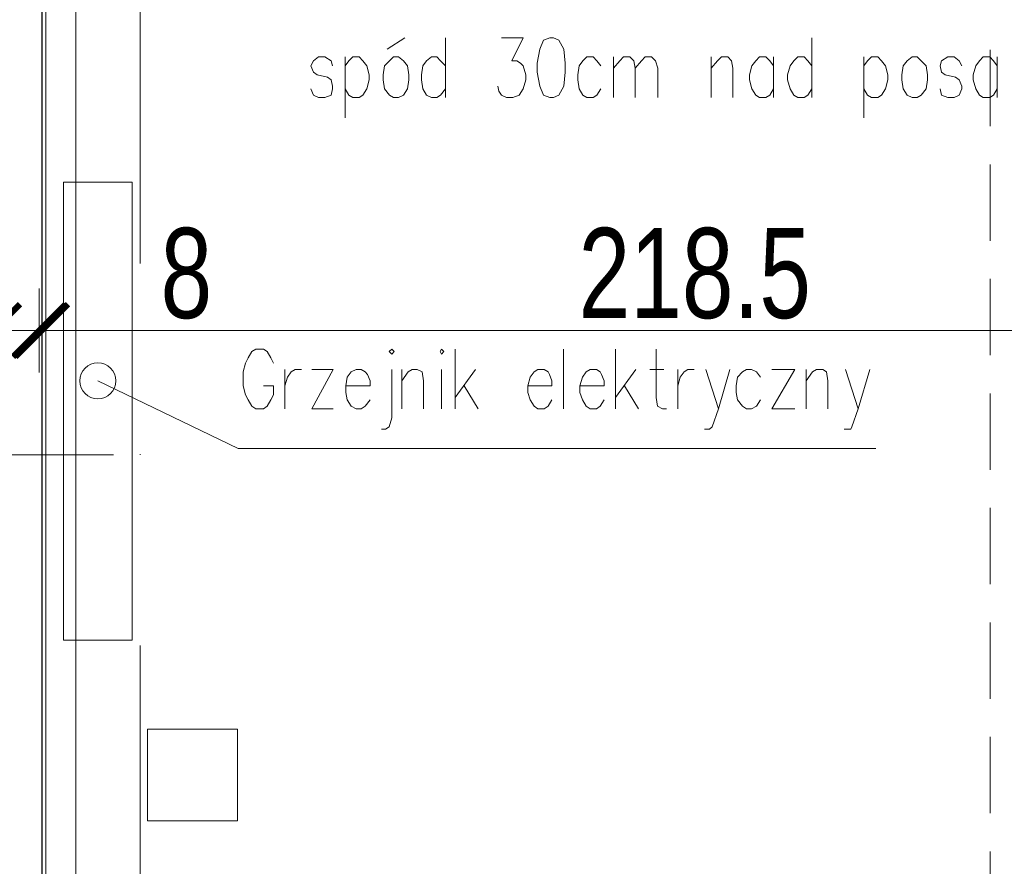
# Model space of a CAD drawing. Header units: millimetres. Extents: x -13532 to 2392, y -5241 to 5322.
# Tile 241 of 256: x -10304 to -10140, y 2017 to 2157. Entities that reach past the tile are written whole.
import ezdxf

# ---------------------------------------------------------------- set-up
doc = ezdxf.new("R2010")
doc.units = ezdxf.units.MM
doc.linetypes.add('DASHED', pattern=[19.05, 12.7, -6.35])
doc.linetypes.add('KRESKAKROPKA2', pattern=[12.7, 6.35, -3.175, 0, -3.175])
doc.layers.get('Defpoints').update_dxf_attribs({"true_color": 0xdae6d4})
for name, color, linetype, lineweight, true_color in [('a___wymiary', 7, 'Continuous', 5, 0x666666), ('KONSTRUKCJA - CIE - AGP1', 7, 'Continuous', 5, 0xbfbfbf), ('Meble - AGP1', 7, 'Continuous', 15, 0x999999), ('OPIS - AGP1', 7, 'Continuous', 0, 0x7f7f7f), ('OSI', 7, 'KRESKAKROPKA2', 5, 0x7f7f7f), ('wymiary', 7, 'Continuous', 5, 0x7f7f7f), ('WYMIARY - AGP1', 7, 'Continuous', 5, 0x716d5a)]:
    doc.layers.add(name, color=color, linetype=linetype, lineweight=lineweight, true_color=true_color)
doc.layers.add('cz-gr', color=122, linetype='Continuous', lineweight=30)
doc.layers.add('cz-sr', color=150, linetype='Continuous', lineweight=15)
doc.styles.add('ARIAL NARROW', font='ARIALN.TTF', dxfattribs={"width": 0.9})
doc.dimstyles.new('wymiary agp1', dxfattribs={"dimtxt": 15, "dimasz": 5, "dimexe": 5, "dimexo": 5, "dimgap": 1.8, "dimtad": 1, "dimdec": 3, "dimrnd": 0.5, "dimdsep": 46, "dimtxsty": 'ARIAL NARROW', "dimblk": 'znacznik', "dimcen": 1.5, "dimse1": 1, "dimse2": 1, "dimclrd": 256, "dimclre": 256, "dimazin": 0, "dimtfac": 1, "dimtdec": 3, "dimtmove": 1, "dimatfit": 3, "dimldrblk": 'znacznik', "dimfxl": 1000, "dimfxlon": 1, "dimlwd": -1, "dimarcsym": 0})

# ---------------------------------------------------------------- blocks, each defined once
blk = doc.blocks.new('znacznik')
at = {"layer": 'a___wymiary'}
for p, q in [((0, 1.394), (0, -1.394)), ((1.394, 0), (-1.394, 0))]:
    blk.add_line(p, q, dxfattribs=at)
at = {"layer": 'a___wymiary', "const_width": 0.2}
blk.add_lwpolyline([(0.876, 0.876), (-0.876, -0.876)], dxfattribs=at)
blk = doc.blocks.new('*D547')
at = {"layer": 'Defpoints', "color": 0}
for p in [(-10308.71, 2105.68), (-10333.11, 2052.26), (-10308.71, 2017.85)]:
    blk.add_point(p, dxfattribs=at)
at = {"layer": 'WYMIARY - AGP1'}
for p, q in [((-10333.11, 2105.68), (-10373.41, 2105.68)), ((-10328.11, 2105.68), (-10313.71, 2105.68))]:
    blk.add_line(p, q, dxfattribs=at)
at = {"layer": 'WYMIARY - AGP1', "xscale": 5, "yscale": 5, "zscale": 5, "rotation": 180}
blk.add_blockref('znacznik', (-10333.11, 2105.68), dxfattribs=at)
at = {"layer": 'WYMIARY - AGP1', "xscale": 5, "yscale": 5, "zscale": 5}
blk.add_blockref('znacznik', (-10308.71, 2105.68), dxfattribs=at)
at = {"layer": 'WYMIARY - AGP1', "color": 18, "true_color": 0x000000, "insert": (-10357.09, 2115.14), "char_height": 15, "attachment_point": 5, "style": 'ARIAL NARROW'}
blk.add_mtext('24.5', dxfattribs=at)
blk = doc.blocks.new('*D548')
at = {"layer": 'Defpoints', "color": 0}
for p in [(-10300.71, 2105.68), (-10308.71, 2017.85), (-10300.71, 1984.32)]:
    blk.add_point(p, dxfattribs=at)
at = {"layer": 'WYMIARY - AGP1'}
for p, q in [((-10313.71, 2105.68), (-10318.71, 2105.68)), ((-10308.71, 2105.68), (-10300.71, 2105.68)), ((-10300.71, 2105.68), (-10271.18, 2105.68)), ((-10295.71, 2105.68), (-10290.71, 2105.68))]:
    blk.add_line(p, q, dxfattribs=at)
at = {"layer": 'WYMIARY - AGP1', "xscale": 5, "yscale": 5, "zscale": 5}
blk.add_blockref('znacznik', (-10308.71, 2105.68), dxfattribs=at)
at = {"layer": 'WYMIARY - AGP1', "xscale": 5, "yscale": 5, "zscale": 5, "rotation": 180}
blk.add_blockref('znacznik', (-10300.71, 2105.68), dxfattribs=at)
at = {"layer": 'WYMIARY - AGP1', "color": 18, "true_color": 0x000000, "insert": (-10276.62, 2115.14), "char_height": 15, "attachment_point": 5, "style": 'ARIAL NARROW'}
blk.add_mtext('8', dxfattribs=at)
blk = doc.blocks.new('*D549')
at = {"layer": 'Defpoints', "color": 0}
for p in [(-10082.84, 2105.68), (-10082.84, 2051.55), (-10301.11, 1984.32)]:
    blk.add_point(p, dxfattribs=at)
at = {"layer": 'WYMIARY - AGP1'}
blk.add_line((-10296.11, 2105.68), (-10087.84, 2105.68), dxfattribs=at)
at = {"layer": 'WYMIARY - AGP1', "xscale": 5, "yscale": 5, "zscale": 5, "rotation": 180}
blk.add_blockref('znacznik', (-10301.11, 2105.68), dxfattribs=at)
at = {"layer": 'WYMIARY - AGP1', "xscale": 5, "yscale": 5, "zscale": 5}
blk.add_blockref('znacznik', (-10082.84, 2105.68), dxfattribs=at)
at = {"layer": 'WYMIARY - AGP1', "color": 18, "true_color": 0x000000, "insert": (-10191.97, 2115.14), "char_height": 15, "attachment_point": 5, "style": 'ARIAL NARROW'}
blk.add_mtext('218.5', dxfattribs=at)
blk = doc.blocks.new('ghgfhgfh')
at = {"layer": 'Meble - AGP1', "linetype": 'DASHED'}
blk.add_lwpolyline([(-10124.93, -870.57), (-10124.93, 344.31)], dxfattribs=at)
blk = doc.blocks.new('osi')
at = {"layer": 'OSI', "ltscale": 10}
blk.add_line((-10284.44, 845.85), (-10284.44, 3158.85), dxfattribs=at)
blk = doc.blocks.new('konstrukcja 2025.01.09')
at = {"layer": 'KONSTRUKCJA - CIE - AGP1', "linetype": 'Continuous'}
for p, q in [((2964.52, 7151.66), (2964.52, 6807.07)), ((2969.52, 6810.07), (2969.52, 7148.66))]:
    blk.add_line(p, q, dxfattribs=at)
blk = doc.blocks.new('meble myjnia')
at = {"layer": 'Meble - AGP1'}
for points in [[(-13285.66, 2054.14), (-13297.09, 2054.14), (-13297.09, 2130.34), (-13285.66, 2130.34)], [(-13283.12, 2024.09), (-13268.09, 2024.09), (-13268.09, 2039.33), (-13283.12, 2039.33)]]:
    blk.add_lwpolyline(points, close=True, dxfattribs=at)

msp = doc.modelspace()

# ---------------------------------------------------------------- linework, layer by layer
at = {"layer": 'cz-gr'}
msp.add_line((-10300.7069, 2218.8546), (-10300.7069, 1451.8541), dxfattribs=at)
at = {"layer": 'OPIS - AGP1'}
for points in [[(-10243.195, 2152.4816), (-10240.2316, 2154.3866)], [(-10233.4583, 2154.3866), (-10233.4583, 2144.4383)], [(-10224.145, 2154.3866), (-10220.5466, 2154.3866), (-10222.4516, 2150.5766), (-10221.605, 2150.5766), (-10220.97, 2150.1533), (-10220.5466, 2149.73), (-10220.1233, 2148.2483), (-10220.1233, 2147.4016), (-10220.5466, 2145.92), (-10221.1816, 2144.8616), (-10222.24, 2144.4383), (-10223.2983, 2144.4383), (-10224.145, 2144.8616), (-10224.5683, 2145.4966), (-10224.78, 2146.3433)], [(-10172.4983, 2154.3866), (-10172.4983, 2144.4383)], [(-10252.2966, 2149.73), (-10252.5083, 2150.5766), (-10253.5666, 2151.2116), (-10254.625, 2151.2116), (-10255.4716, 2150.5766), (-10255.895, 2149.73), (-10255.4716, 2148.6716), (-10254.8366, 2148.2483), (-10253.1433, 2147.825), (-10252.5083, 2147.4016), (-10252.2966, 2146.3433), (-10252.2966, 2145.92), (-10252.5083, 2144.8616), (-10253.5666, 2144.4383), (-10254.625, 2144.4383), (-10255.4716, 2144.8616), (-10255.895, 2145.92)], [(-10250.18, 2151.2116), (-10250.18, 2141.0516)], [(-10250.18, 2149.73), (-10249.545, 2150.5766), (-10248.91, 2151.2116), (-10247.8516, 2151.2116), (-10247.2166, 2150.5766), (-10246.5816, 2149.73), (-10246.1583, 2148.2483), (-10246.1583, 2147.4016), (-10246.5816, 2145.92), (-10247.2166, 2144.8616), (-10247.8516, 2144.4383), (-10248.91, 2144.4383), (-10249.545, 2144.8616), (-10250.18, 2145.92)], [(-10233.4583, 2149.73), (-10234.305, 2150.5766), (-10234.94, 2151.2116), (-10235.7866, 2151.2116), (-10236.6333, 2150.5766), (-10237.2683, 2149.73), (-10237.48, 2148.2483), (-10237.48, 2147.4016), (-10237.2683, 2145.92), (-10236.6333, 2144.8616), (-10235.7866, 2144.4383), (-10234.94, 2144.4383), (-10234.305, 2144.8616), (-10233.4583, 2145.92)], [(-10207.635, 2149.73), (-10208.27, 2150.5766), (-10208.905, 2151.2116), (-10209.9633, 2151.2116), (-10210.5983, 2150.5766), (-10211.2333, 2149.73), (-10211.445, 2148.2483), (-10211.445, 2147.4016), (-10211.2333, 2145.92), (-10210.5983, 2144.8616), (-10209.9633, 2144.4383), (-10208.905, 2144.4383), (-10208.27, 2144.8616), (-10207.635, 2145.92)], [(-10205.5183, 2144.4383), (-10205.5183, 2151.2116)], [(-10205.5183, 2149.3066), (-10204.46, 2150.5766), (-10203.825, 2151.2116), (-10202.7666, 2151.2116), (-10202.1316, 2150.5766), (-10201.92, 2149.3066), (-10201.92, 2144.4383)], [(-10201.92, 2149.3066), (-10200.8616, 2150.5766), (-10200.2266, 2151.2116), (-10199.1683, 2151.2116), (-10198.5333, 2150.5766), (-10198.11, 2149.3066), (-10198.11, 2144.4383)], [(-10189.22, 2144.4383), (-10189.22, 2151.2116)], [(-10189.22, 2149.3066), (-10188.1616, 2150.5766), (-10187.5266, 2151.2116), (-10186.4683, 2151.2116), (-10185.8333, 2150.5766), (-10185.6216, 2149.3066), (-10185.6216, 2144.4383)], [(-10178.8483, 2149.73), (-10179.4833, 2150.5766), (-10180.1183, 2151.2116), (-10181.1766, 2151.2116), (-10181.8116, 2150.5766), (-10182.4466, 2149.73), (-10182.87, 2148.2483), (-10182.87, 2147.4016), (-10182.4466, 2145.92), (-10181.8116, 2144.8616), (-10181.1766, 2144.4383), (-10180.1183, 2144.4383), (-10179.4833, 2144.8616), (-10178.8483, 2145.92)], [(-10178.8483, 2151.2116), (-10178.8483, 2144.4383)], [(-10172.4983, 2149.73), (-10173.1333, 2150.5766), (-10173.7683, 2151.2116), (-10174.8266, 2151.2116), (-10175.4616, 2150.5766), (-10176.0966, 2149.73), (-10176.52, 2148.2483), (-10176.52, 2147.4016), (-10176.0966, 2145.92), (-10175.4616, 2144.8616), (-10174.8266, 2144.4383), (-10173.7683, 2144.4383), (-10173.1333, 2144.8616), (-10172.4983, 2145.92)], [(-10163.82, 2151.2116), (-10163.82, 2141.0516)], [(-10163.82, 2149.73), (-10163.185, 2150.5766), (-10162.55, 2151.2116), (-10161.4916, 2151.2116), (-10160.8566, 2150.5766), (-10160.2216, 2149.73), (-10159.7983, 2148.2483), (-10159.7983, 2147.4016), (-10160.2216, 2145.92), (-10160.8566, 2144.8616), (-10161.4916, 2144.4383), (-10162.55, 2144.4383), (-10163.185, 2144.8616), (-10163.82, 2145.92)], [(-10147.5216, 2149.73), (-10147.945, 2150.5766), (-10148.7916, 2151.2116), (-10149.85, 2151.2116), (-10150.9083, 2150.5766), (-10151.12, 2149.73), (-10150.9083, 2148.6716), (-10150.2733, 2148.2483), (-10148.58, 2147.825), (-10147.945, 2147.4016), (-10147.5216, 2146.3433), (-10147.5216, 2145.92), (-10147.945, 2144.8616), (-10148.7916, 2144.4383), (-10149.85, 2144.4383), (-10150.9083, 2144.8616), (-10151.12, 2145.92)], [(-10141.595, 2149.73), (-10142.23, 2150.5766), (-10142.865, 2151.2116), (-10143.9233, 2151.2116), (-10144.5583, 2150.5766), (-10145.1933, 2149.73), (-10145.6166, 2148.2483), (-10145.6166, 2147.4016), (-10145.1933, 2145.92), (-10144.5583, 2144.8616), (-10143.9233, 2144.4383), (-10142.865, 2144.4383), (-10142.23, 2144.8616), (-10141.595, 2145.92)], [(-10141.595, 2151.2116), (-10141.595, 2144.4383)], [(-10262.1074, 2100.2586), (-10262.5307, 2101.1053), (-10263.1657, 2102.1636), (-10263.8007, 2102.587), (-10265.0707, 2102.587), (-10265.7057, 2102.1636), (-10266.3407, 2101.1053), (-10266.764, 2100.2586), (-10267.1874, 2098.777), (-10267.1874, 2096.4486), (-10266.764, 2094.967), (-10266.3407, 2094.1203), (-10265.7057, 2093.062), (-10265.0707, 2092.6386), (-10263.8007, 2092.6386), (-10263.1657, 2093.062), (-10262.5307, 2094.1203), (-10262.1074, 2094.967), (-10262.1074, 2096.4486), (-10263.8007, 2096.4486)], [(-10231.839, 2092.6386), (-10231.839, 2102.587)], [(-10213.8474, 2092.6386), (-10213.8474, 2102.587)], [(-10205.169, 2092.6386), (-10205.169, 2102.587)], [(-10198.3957, 2102.587), (-10198.3957, 2094.5436), (-10198.184, 2093.062), (-10197.3374, 2092.6386), (-10196.7024, 2092.6386)], [(-10260.2024, 2092.6386), (-10260.2024, 2099.2003)], [(-10260.2024, 2096.4486), (-10259.779, 2097.9303), (-10259.144, 2098.777), (-10258.509, 2099.2003), (-10257.4507, 2099.2003)], [(-10255.7574, 2099.2003), (-10252.159, 2099.2003), (-10255.7574, 2092.6386), (-10252.159, 2092.6386)], [(-10250.0424, 2096.4486), (-10246.0207, 2096.4486), (-10246.0207, 2097.2953), (-10246.444, 2098.3536), (-10246.8674, 2098.777), (-10247.5024, 2099.2003), (-10248.349, 2099.2003), (-10249.1957, 2098.777), (-10249.8307, 2097.9303), (-10250.0424, 2096.4486), (-10250.0424, 2095.3903), (-10249.8307, 2094.1203), (-10249.1957, 2093.062), (-10248.349, 2092.6386), (-10247.5024, 2092.6386), (-10246.8674, 2093.062), (-10246.0207, 2094.1203)], [(-10242.4224, 2099.2003), (-10242.4224, 2091.157), (-10242.8457, 2089.6753), (-10243.4807, 2089.252), (-10244.1157, 2089.252)], [(-10240.729, 2092.6386), (-10240.729, 2099.2003)], [(-10240.729, 2097.2953), (-10239.6707, 2098.777), (-10239.0357, 2099.2003), (-10238.189, 2099.2003), (-10237.3424, 2098.777), (-10237.1307, 2097.2953), (-10237.1307, 2092.6386)], [(-10234.1674, 2099.2003), (-10234.1674, 2092.6386)], [(-10228.4524, 2099.2003), (-10231.839, 2094.5436)], [(-10219.774, 2096.4486), (-10215.7524, 2096.4486), (-10215.7524, 2097.2953), (-10216.1757, 2098.3536), (-10216.3874, 2098.777), (-10217.0224, 2099.2003), (-10218.0807, 2099.2003), (-10218.7157, 2098.777), (-10219.3507, 2097.9303), (-10219.774, 2096.4486), (-10219.774, 2095.3903), (-10219.3507, 2094.1203), (-10218.7157, 2093.062), (-10218.0807, 2092.6386), (-10217.0224, 2092.6386), (-10216.3874, 2093.062), (-10215.7524, 2094.1203)], [(-10211.0957, 2096.4486), (-10207.074, 2096.4486), (-10207.074, 2097.2953), (-10207.4974, 2098.3536), (-10207.709, 2098.777), (-10208.344, 2099.2003), (-10209.4024, 2099.2003), (-10210.0374, 2098.777), (-10210.6724, 2097.9303), (-10211.0957, 2096.4486), (-10211.0957, 2095.3903), (-10210.6724, 2094.1203), (-10210.0374, 2093.062), (-10209.4024, 2092.6386), (-10208.344, 2092.6386), (-10207.709, 2093.062), (-10207.074, 2094.1203)], [(-10201.7824, 2099.2003), (-10205.169, 2094.5436)], [(-10199.454, 2099.2003), (-10197.1257, 2099.2003)], [(-10194.7974, 2092.6386), (-10194.7974, 2099.2003)], [(-10194.7974, 2096.4486), (-10194.374, 2097.9303), (-10193.739, 2098.777), (-10193.104, 2099.2003), (-10192.0457, 2099.2003)], [(-10190.1407, 2099.2003), (-10188.024, 2092.6386), (-10186.119, 2099.2003)], [(-10181.039, 2097.9303), (-10181.674, 2098.777), (-10182.5207, 2099.2003), (-10183.3674, 2099.2003), (-10184.0024, 2098.777), (-10184.849, 2097.9303), (-10185.0607, 2096.4486), (-10185.0607, 2095.3903), (-10184.849, 2094.1203), (-10184.0024, 2093.062), (-10183.3674, 2092.6386), (-10182.5207, 2092.6386), (-10181.674, 2093.062), (-10181.039, 2094.1203)], [(-10179.134, 2099.2003), (-10175.324, 2099.2003), (-10179.134, 2092.6386), (-10175.324, 2092.6386)], [(-10173.419, 2092.6386), (-10173.419, 2099.2003)], [(-10173.419, 2097.2953), (-10172.3607, 2098.777), (-10171.7257, 2099.2003), (-10170.6674, 2099.2003), (-10170.0324, 2098.777), (-10169.8207, 2097.2953), (-10169.8207, 2092.6386)], [(-10166.8574, 2099.2003), (-10164.7407, 2092.6386), (-10162.8357, 2099.2003)], [(-10291.3763, 2097.2934), (-10268.0052, 2086.0661), (-10161.8125, 2086.0661)], [(-10230.3574, 2096.4486), (-10228.029, 2092.6386)], [(-10203.6874, 2096.4486), (-10201.359, 2092.6386)], [(-10188.024, 2092.6386), (-10189.0824, 2089.6753), (-10189.5057, 2089.252), (-10190.3524, 2089.252)], [(-10164.7407, 2092.6386), (-10165.799, 2089.6753), (-10166.0107, 2089.252), (-10167.069, 2089.252)], [(-10364.441, 2084.9699), (-10288.7486, 2084.9699)]]:
    msp.add_lwpolyline(points, dxfattribs=at)
for points in [[(-10216.1016, 2154.3866), (-10217.16, 2153.9633), (-10217.795, 2152.4816), (-10218.2183, 2150.1533), (-10218.2183, 2148.6716), (-10217.795, 2146.3433), (-10217.16, 2144.8616), (-10216.1016, 2144.4383), (-10215.4666, 2144.4383), (-10214.62, 2144.8616), (-10213.7733, 2146.3433), (-10213.5616, 2148.6716), (-10213.5616, 2150.1533), (-10213.7733, 2152.4816), (-10214.62, 2153.9633), (-10215.4666, 2154.3866)], [(-10242.1366, 2151.2116), (-10242.7716, 2150.5766), (-10243.6183, 2149.73), (-10243.83, 2148.2483), (-10243.83, 2147.4016), (-10243.6183, 2145.92), (-10242.7716, 2144.8616), (-10242.1366, 2144.4383), (-10241.29, 2144.4383), (-10240.4433, 2144.8616), (-10239.8083, 2145.92), (-10239.5966, 2147.4016), (-10239.5966, 2148.2483), (-10239.8083, 2149.73), (-10240.4433, 2150.5766), (-10241.29, 2151.2116)], [(-10155.7766, 2151.2116), (-10156.6233, 2150.5766), (-10157.2583, 2149.73), (-10157.47, 2148.2483), (-10157.47, 2147.4016), (-10157.2583, 2145.92), (-10156.6233, 2144.8616), (-10155.7766, 2144.4383), (-10154.93, 2144.4383), (-10154.295, 2144.8616), (-10153.4483, 2145.92), (-10153.2366, 2147.4016), (-10153.2366, 2148.2483), (-10153.4483, 2149.73), (-10154.295, 2150.5766), (-10154.93, 2151.2116)], [(-10242.8457, 2102.1636), (-10242.4224, 2101.7403), (-10241.999, 2102.1636), (-10242.4224, 2102.587)], [(-10234.379, 2102.1636), (-10234.1674, 2101.7403), (-10233.744, 2102.1636), (-10234.1674, 2102.587)]]:
    msp.add_lwpolyline(points, close=True, dxfattribs=at)
msp.add_circle((-10291.3763, 2097.2934), 3, dxfattribs=at)

# ---------------------------------------------------------------- block references
at = {"layer": 'cz-sr'}
for name, p in [('osi', (0.0999, 0)), ('ghgfhgfh', (-17.8527, 2343.4801))]:
    msp.add_blockref(name, p, dxfattribs=at)
at = {"layer": 'Meble - AGP1'}
msp.add_blockref('meble myjnia', (3000, 0), dxfattribs=at)
at = {"layer": 'wymiary'}
msp.add_blockref('konstrukcja 2025.01.09', (-13264.5595, -4954.5109), dxfattribs=at)

# ---------------------------------------------------------------- dimensions: what is measured, and where the dimension line sits
at = {"layer": 'WYMIARY - AGP1'}
for base, p1, p2, picture, middle in [((-10308.7069, 2105.6786), (-10333.1066, 2052.2628), (-10308.7069, 2017.8541), '*D547', (-10357.094, 2105.6786)), ((-10300.7069, 2105.6786), (-10308.7069, 2017.8541), (-10300.7069, 1984.3169), '*D548', (-10276.6233, 2105.6786))]:
    dim = msp.add_linear_dim(base=base, p1=p1, p2=p2, dimstyle='wymiary agp1', override={"dimclrd": 256, "dimclre": 256}, dxfattribs=at)
    dim.commit()
    dim.dimension.update_dxf_attribs({"geometry": picture, "text_midpoint": middle, "dimtype": 160})
dim = msp.add_linear_dim(base=(-10082.838, 2105.6786), p1=(-10301.1066, 1984.3169), p2=(-10082.838, 2051.5483), dimstyle='wymiary agp1', override={"dimclrd": 256, "dimclre": 256}, dxfattribs=at)
dim.commit()
dim.dimension.update_dxf_attribs({"geometry": '*D549', "text_midpoint": (-10191.9723, 2115.1371)})

doc.saveas('drawing.dxf')
